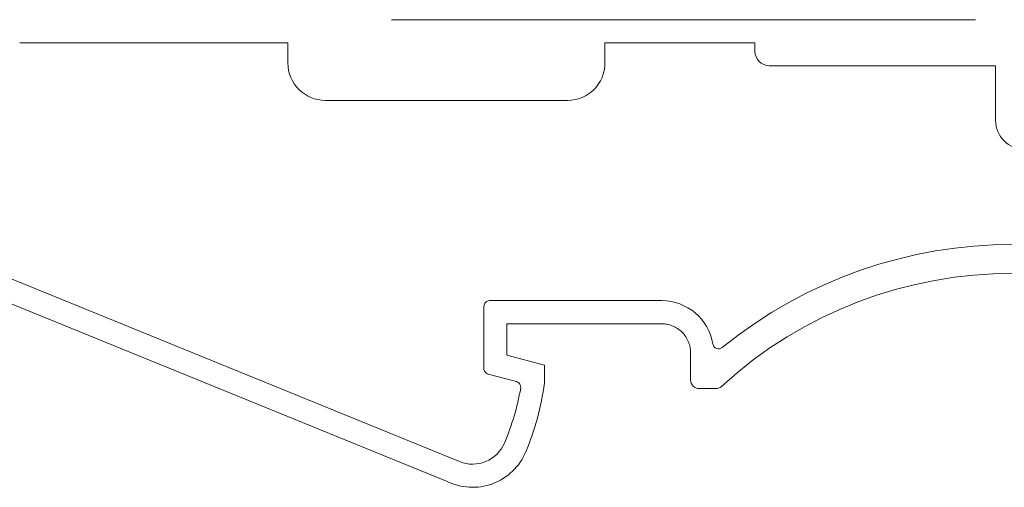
# Model space of a CAD drawing. Header units: millimetres. Extents: x -5 to 292, y -5 to 205.
# Tile 9 of 16: x 183 to 234, y 85 to 109. Entities that reach past the tile are written whole.
import ezdxf

# ---------------------------------------------------------------- set-up
doc = ezdxf.new("R2010")
doc.units = ezdxf.units.MM
doc.layers.get('0').update_dxf_attribs({"lineweight": 30})

msp = doc.modelspace()

# ---------------------------------------------------------------- linework, layer by layer
at = {"color": 7, "linetype": 'Continuous', "lineweight": 15}
for p, q in [((202.202, 109.305), (232.577, 109.305)), ((196.802, 108.105), (182.852, 108.105)), ((196.802, 107.055), (196.802, 108.105)), ((221.102, 108.105), (213.302, 108.105)), ((213.302, 108.105), (213.302, 107.055)), ((221.102, 107.659), (221.102, 108.105)), ((233.627, 106.909), (221.852, 106.909)), ((233.627, 104.059), (233.627, 106.909)), ((211.352, 105.105), (198.752, 105.105)), ((177.837, 97.688), (205.732, 86.309)), ((205.052, 85.286), (177.384, 96.573)), ((207.002, 91.152), (207.002, 94.384)), ((207.302, 94.684), (216.253, 94.684)), ((216.253, 93.48), (208.202, 93.48)), ((208.202, 91.843), (208.202, 93.48)), ((210.152, 91.321), (208.202, 91.843)), ((217.753, 90.555), (217.753, 91.98)), ((210.152, 90.392), (210.152, 91.321)), ((208.697, 90.472), (207.224, 90.867)), ((219.051, 90.105), (218.203, 90.105))]:
    msp.add_line(p, q, dxfattribs=at)
for centre, radius, start, end in [((198.752, 107.055), 1.95, 180, 270), ((211.352, 107.055), 1.95, 270, 0), ((234.524, 73.609), 24, 51.0666, 129.0577), ((234.524, 73.605), 22.5, 47.6091, 132.3909), ((216.253, 91.984), 2.7, 9.4824, 90), ((196.031, 92.307), 14.25, 337.3321, 352.2771), ((196.061, 92.382), 13.05, 336.9416, 350.0653), ((206.412, 87.976), 1.8, 247.8085, 336.9416), ((206.412, 87.972), 3, 243.1266, 337.3321)]:
    msp.add_arc(centre, radius, start, end, dxfattribs=at)
for points, knots in [([(221.102, 107.659), (221.102, 107.462), (221.182, 107.267), (221.46, 106.99), (221.655, 106.909), (221.852, 106.909)], [0, 0, 0, 0, 0.5, 0.5, 1, 1, 1, 1]), ([(233.627, 104.059), (233.627, 103.666), (233.788, 103.276), (234.344, 102.72), (234.734, 102.559), (235.127, 102.559)], [0, 0, 0, 0, 0.5, 0.5, 1, 1, 1, 1]), ([(207.302, 94.684), (207.223, 94.684), (207.145, 94.651), (207.034, 94.54), (207.002, 94.462), (207.002, 94.384)], [0, 0, 0, 0, 0.5, 0.5, 1, 1, 1, 1]), ([(217.753, 91.98), (217.752, 92.027), (217.75, 92.121), (217.729, 92.261), (217.696, 92.399), (217.632, 92.584), (217.516, 92.809), (217.321, 93.047), (217.083, 93.243), (216.816, 93.38), (216.536, 93.465), (216.348, 93.475), (216.253, 93.48)], [0, 0, 0, 0, 0.06026, 0.120021, 0.179825, 0.240208, 0.37, 0.50013, 0.629923, 0.760053, 0.879944, 1, 1, 1, 1]), ([(218.916, 92.429), (218.92, 92.412), (218.927, 92.378), (218.95, 92.33), (218.998, 92.259), (219.101, 92.184), (219.235, 92.172), (219.337, 92.2), (219.38, 92.23), (219.401, 92.245)], [0, 0, 0, 0, 0.0835325, 0.1664655, 0.2513423, 0.5001415, 0.7489407, 0.8737255, 1, 1, 1, 1]), ([(207.002, 91.152), (207.003, 91.087), (207.025, 91.023), (207.105, 90.921), (207.162, 90.883), (207.224, 90.867)], [0, 0, 0, 0, 0.5, 0.5, 1, 1, 1, 1]), ([(208.915, 90.13), (208.918, 90.155), (208.923, 90.204), (208.907, 90.278), (208.87, 90.355), (208.802, 90.433), (208.732, 90.459), (208.697, 90.472)], [0, 0, 0, 0, 0.167972, 0.331318, 0.500681, 0.749556, 1, 1, 1, 1]), ([(217.753, 90.555), (217.753, 90.437), (217.802, 90.32), (217.968, 90.153), (218.085, 90.105), (218.203, 90.105)], [0, 0, 0, 0, 0.5, 0.5, 1, 1, 1, 1])]:
    msp.add_open_spline(points, degree=3, knots=knots, dxfattribs=at)
msp.add_open_spline([(219.051, 90.105), (219.162, 90.105), (219.273, 90.148), (219.355, 90.222)], degree=3, dxfattribs=at)

doc.saveas('drawing.dxf')
